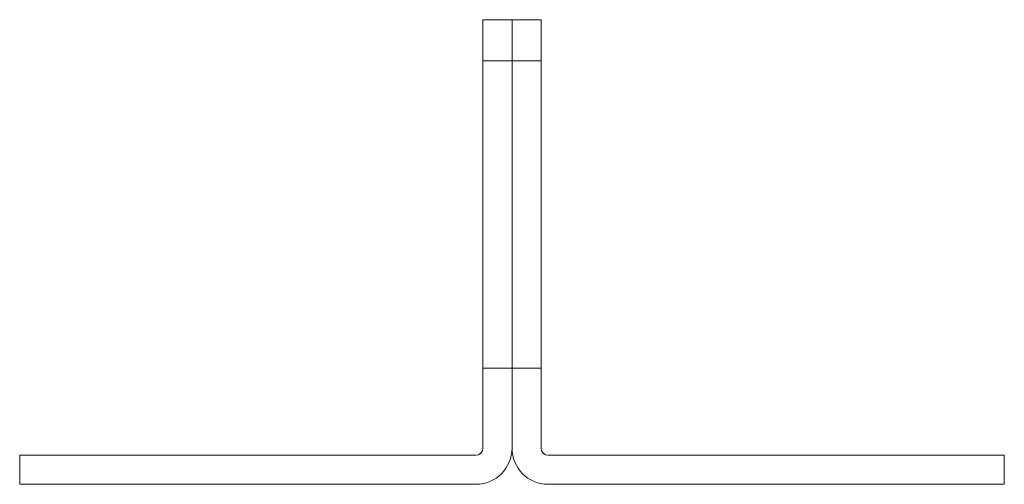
# Paper-space layout '_Right' of a CAD drawing. Header units: inches. Extents: x -1.06 to 1.06, y 0 to 1.
import ezdxf

# ---------------------------------------------------------------- set-up
doc = ezdxf.new("R2010")
doc.units = ezdxf.units.IN
doc.header["$MEASUREMENT"] = 0

psp = doc.layouts.new('_Right')

# ---------------------------------------------------------------- linework, layer by layer
at = {"color": 7, "linetype": 'Continuous', "lineweight": 15}
for p, q in [((0.0625, 1), (-0.0625, 1)), ((-0.0625, 1), (-0.0625, 0.0781)), ((0, 1), (0, 0.0781)), ((0.0625, 0.0781), (0.0625, 1)), ((0.0625, 0.9114), (-0.0625, 0.9114)), ((-0.0625, 0.25), (0.0625, 0.25)), ((-1.06, 0), (-1.06, 0.0625)), ((-1.06, 0.0625), (-0.0781, 0.0625)), ((1.06, 0.0625), (0.0781, 0.0625)), ((1.06, 0), (1.06, 0.0625)), ((-1.06, 0), (-0.0781, 0)), ((1.06, 0), (0.0781, 0))]:
    psp.add_line(p, q, dxfattribs=at)
for centre, radius, start, end in [((-0.0781, 0.0781), 0.0781, 270, 0), ((-0.0781, 0.0781), 0.0156, 270, 0), ((0.0781, 0.0781), 0.0781, 180, 270), ((0.0781, 0.0781), 0.0156, 180, 270)]:
    psp.add_arc(centre, radius, start, end, dxfattribs=at)

doc.saveas('drawing.dxf')
